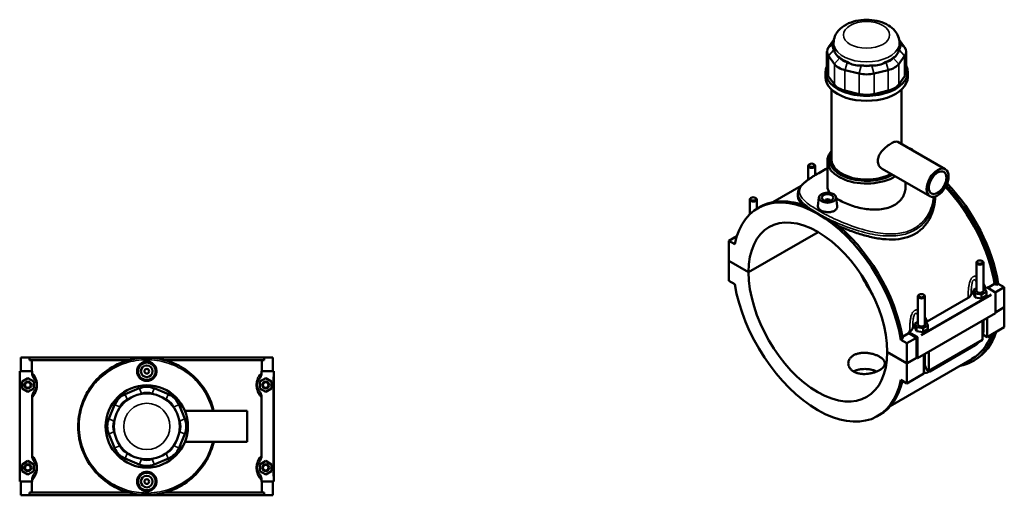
# Model space of a CAD drawing. Header units: inches. Extents: x 0.1 to 47.8, y -0.2 to 47.5.
# Tile 6 of 6: x 14.6 to 47.8, y 31.5 to 47.5. Entities that reach past the tile are written whole.
import ezdxf

# ---------------------------------------------------------------- set-up
doc = ezdxf.new("R2010")
doc.units = ezdxf.units.IN
doc.header["$MEASUREMENT"] = 0
doc.layers.add('Visible (ANSI)', color=7, linetype='Continuous', lineweight=50)
doc.layers.add('Visible Narrow (ANSI)', color=7, linetype='Continuous', lineweight=35)

msp = doc.modelspace()

# ---------------------------------------------------------------- linework, layer by layer
at = {"layer": 'Visible (ANSI)'}
for p, q in [((42.05, 46.869), (41.867, 46.614)), ((44.435, 46.614), (44.252, 46.869)), ((42.04, 46.63), (42.04, 46.759)), ((42.057, 46.519), (42.05, 46.528)), ((44.252, 46.528), (44.245, 46.519)), ((44.262, 46.63), (44.262, 46.759)), ((41.816, 46.468), (41.816, 45.776)), ((41.867, 46.322), (42.064, 46.048)), ((42.247, 46.254), (42.241, 46.263)), ((44.061, 46.263), (44.055, 46.254)), ((44.238, 46.048), (44.435, 46.322)), ((44.485, 46.468), (44.485, 45.776)), ((42.513, 46.106), (42.498, 46.11)), ((42.974, 45.996), (42.958, 46)), ((43.344, 46), (43.328, 45.996)), ((43.804, 46.11), (43.788, 46.106)), ((41.762, 45.605), (41.762, 45.776)), ((42.064, 45.356), (41.867, 45.63)), ((42.422, 45.842), (42.898, 45.729)), ((43.404, 45.729), (43.88, 45.842)), ((44.435, 45.63), (44.238, 45.356)), ((44.54, 45.605), (44.54, 45.776)), ((41.97, 42.829), (41.97, 45.183)), ((42.898, 45.036), (42.422, 45.15)), ((43.88, 45.15), (43.404, 45.036)), ((44.332, 43.348), (44.332, 45.183)), ((44.205, 43.421), (45.809, 42.497)), ((41.181, 42.614), (41.181, 42.145)), ((41.232, 42.672), (41.215, 42.662)), ((41.366, 42.672), (41.383, 42.662)), ((41.417, 42.614), (41.417, 42.3)), ((41.831, 41.914), (41.831, 42.775)), ((43.682, 42.513), (45.287, 41.59)), ((40.94, 41.934), (39.992, 41.387)), ((44.47, 41.914), (44.47, 42.06)), ((40.836, 41.682), (40.836, 41.583)), ((41.541, 41.55), (41.509, 41.25)), ((42.13, 41.55), (42.162, 41.251)), ((39.208, 40.976), (39.208, 41.478)), ((39.259, 41.536), (39.242, 41.526)), ((39.393, 41.536), (39.41, 41.526)), ((39.444, 41.163), (39.444, 41.478)), ((39.487, 41.188), (39.553, 41.226)), ((41.757, 41.435), (41.757, 41.443)), ((41.914, 41.435), (41.914, 41.443)), ((38.502, 40.087), (38.776, 40.245)), ((38.803, 40.325), (38.803, 40.324)), ((38.803, 40.322), (38.803, 40.325)), ((38.804, 40.325), (38.803, 40.325)), ((39.168, 39.029), (41.515, 40.38)), ((41.517, 40.378), (39.168, 39.025)), ((38.705, 39.97), (38.502, 40.087)), ((38.502, 40.087), (38.502, 39.413)), ((38.502, 39.413), (39.168, 39.029)), ((38.502, 39.409), (38.504, 39.411)), ((38.502, 39.409), (38.502, 38.735)), ((39.168, 39.025), (38.502, 39.409)), ((46.857, 38.398), (46.857, 39.346)), ((46.908, 39.403), (46.892, 39.393)), ((47.043, 39.403), (47.059, 39.393)), ((47.094, 38.398), (47.094, 39.346)), ((38.502, 38.735), (38.705, 38.618)), ((47.239, 38.496), (47.474, 38.631)), ((47.531, 38.598), (47.474, 38.631)), ((47.597, 38.636), (47.531, 38.598)), ((47.597, 38.636), (47.8, 38.519)), ((44.936, 38.267), (44.919, 38.257)), ((45.07, 38.267), (45.086, 38.257)), ((46.857, 38.49), (46.756, 38.432)), ((46.756, 38.432), (46.815, 38.305)), ((46.756, 38.303), (46.756, 38.432)), ((46.756, 38.303), (46.815, 38.176)), ((46.815, 38.305), (47.034, 38.271)), ((46.815, 38.176), (46.815, 38.305)), ((47.034, 38.271), (47.195, 38.364)), ((47.034, 38.142), (47.034, 38.271)), ((47.034, 38.142), (47.195, 38.235)), ((47.136, 38.49), (47.094, 38.497)), ((47.195, 38.364), (47.136, 38.49)), ((47.173, 38.498), (47.205, 38.516)), ((47.195, 38.235), (47.195, 38.364)), ((47.205, 38.516), (47.485, 38.354)), ((47.495, 38.344), (47.8, 38.519)), ((47.499, 38.33), (47.499, 37.64)), ((47.8, 38.519), (47.8, 37.845)), ((44.885, 38.209), (44.885, 37.262)), ((45.121, 38.209), (45.121, 37.262)), ((45.2, 37.361), (46.578, 38.155)), ((46.815, 38.176), (47.034, 38.142)), ((47.499, 37.64), (44.869, 36.125)), ((47.499, 37.672), (47.8, 37.845)), ((47.8, 37.842), (47.499, 37.668)), ((47.797, 37.843), (47.8, 37.842)), ((47.8, 37.842), (47.8, 37.167)), ((44.885, 37.354), (44.783, 37.295)), ((44.783, 37.295), (44.842, 37.169)), ((44.783, 37.167), (44.783, 37.295)), ((45.061, 37.135), (45.222, 37.228)), ((45.163, 37.354), (45.121, 37.361)), ((45.222, 37.228), (45.163, 37.354)), ((45.222, 37.099), (45.222, 37.228)), ((47.059, 36.741), (47.059, 37.386)), ((47.094, 37.046), (47.094, 37.406)), ((47.226, 37.482), (47.226, 36.837)), ((44.364, 36.841), (44.58, 36.965)), ((44.574, 37.001), (44.606, 37.019)), ((44.855, 36.839), (44.574, 37.001)), ((44.841, 36.815), (44.58, 36.965)), ((44.783, 37.167), (44.842, 37.04)), ((44.842, 37.04), (44.842, 37.169)), ((44.842, 37.169), (45.061, 37.135)), ((44.842, 37.04), (45.061, 37.006)), ((45.061, 37.006), (45.061, 37.135)), ((45.061, 37.006), (45.222, 37.099)), ((47.226, 36.837), (47.077, 36.923)), ((47.226, 36.837), (47.8, 37.167)), ((44.375, 36.781), (44.309, 36.743)), ((44.512, 36.626), (44.309, 36.743)), ((44.512, 36.626), (44.841, 36.815)), ((44.512, 35.951), (44.512, 36.626)), ((44.841, 36.141), (44.841, 36.815)), ((44.869, 36.125), (44.869, 36.815)), ((45.253, 35.701), (47.059, 36.741)), ((45.284, 35.678), (46.812, 36.558)), ((43.845, 36.335), (44.512, 35.951)), ((43.845, 36.332), (43.848, 36.334)), ((44.512, 35.948), (43.845, 36.332)), ((45.086, 35.605), (45.086, 36.25)), ((45.121, 36.27), (45.121, 35.91)), ((45.253, 36.346), (45.253, 35.701)), ((14.61, 36.148), (14.897, 36.148)), ((14.61, 35.683), (14.61, 36.148)), ((14.897, 36.148), (22.822, 36.148)), ((14.897, 36.055), (14.897, 36.148)), ((18.246, 36.055), (14.897, 36.055)), ((14.978, 36.055), (14.978, 35.683)), ((22.822, 36.055), (19.474, 36.055)), ((22.741, 35.683), (22.741, 36.055)), ((22.822, 36.148), (22.822, 36.055)), ((22.822, 36.148), (23.11, 36.148)), ((23.11, 35.683), (23.11, 36.148)), ((46.71, 36.097), (43.953, 34.509)), ((44.512, 35.951), (44.841, 36.141)), ((44.844, 36.139), (44.512, 35.948)), ((44.512, 35.274), (44.512, 35.948)), ((44.841, 36.141), (44.869, 36.125)), ((46.749, 36.028), (46.815, 36.066)), ((14.987, 35.683), (14.571, 35.683)), ((14.571, 35.683), (14.571, 31.963)), ((14.987, 35.683), (14.987, 35.639)), ((22.733, 35.639), (22.733, 35.683)), ((22.733, 35.683), (23.13, 35.683)), ((23.13, 35.683), (23.149, 35.683)), ((23.149, 31.963), (23.149, 35.683)), ((44.512, 35.274), (45.086, 35.605)), ((45.253, 35.701), (45.166, 35.751)), ((14.649, 35.332), (14.846, 35.446)), ((14.649, 35.105), (14.649, 35.332)), ((14.846, 35.446), (15.043, 35.332)), ((15.043, 35.332), (15.043, 35.105)), ((22.874, 35.446), (22.677, 35.332)), ((22.677, 35.332), (22.677, 35.105)), ((23.071, 35.332), (22.874, 35.446)), ((23.071, 35.105), (23.071, 35.332)), ((44.309, 35.391), (44.512, 35.274)), ((14.846, 34.991), (14.649, 35.105)), ((15.043, 35.105), (14.846, 34.991)), ((18.607, 35.107), (18.131, 34.91)), ((18.667, 34.918), (18.683, 34.924)), ((19.037, 34.924), (19.053, 34.918)), ((19.589, 34.91), (19.113, 35.107)), ((22.677, 35.105), (22.874, 34.991)), ((22.874, 34.991), (23.071, 35.105)), ((14.987, 34.798), (14.987, 32.849)), ((18.207, 34.727), (18.222, 34.733)), ((19.497, 34.733), (19.513, 34.727)), ((22.733, 32.849), (22.733, 34.798)), ((17.773, 34.552), (17.576, 34.076)), ((17.95, 34.461), (17.956, 34.476)), ((19.764, 34.476), (19.77, 34.461)), ((20.144, 34.076), (19.947, 34.552)), ((20.146, 34.347), (22.25, 34.347)), ((22.25, 33.3), (22.25, 34.347)), ((17.759, 34), (17.766, 34.016)), ((19.954, 34.016), (19.961, 34)), ((43.527, 34.173), (43.593, 34.21)), ((17.576, 33.57), (17.773, 33.094)), ((17.766, 33.63), (17.759, 33.646)), ((19.947, 33.094), (20.144, 33.57)), ((19.961, 33.646), (19.954, 33.63)), ((20.146, 33.3), (22.25, 33.3)), ((17.956, 33.17), (17.95, 33.186)), ((18.222, 32.913), (18.207, 32.92)), ((19.513, 32.92), (19.497, 32.913)), ((19.77, 33.186), (19.764, 33.17)), ((14.649, 32.542), (14.846, 32.656)), ((14.846, 32.656), (15.043, 32.542)), ((18.131, 32.736), (18.607, 32.539)), ((18.683, 32.722), (18.667, 32.729)), ((19.053, 32.729), (19.037, 32.722)), ((19.113, 32.539), (19.589, 32.736)), ((22.874, 32.656), (22.677, 32.542)), ((23.071, 32.542), (22.874, 32.656)), ((14.649, 32.315), (14.649, 32.542)), ((14.846, 32.201), (14.649, 32.315)), ((15.043, 32.315), (14.846, 32.201)), ((15.043, 32.542), (15.043, 32.315)), ((22.677, 32.542), (22.677, 32.315)), ((22.677, 32.315), (22.874, 32.201)), ((22.874, 32.201), (23.071, 32.315)), ((23.071, 32.315), (23.071, 32.542)), ((14.571, 31.963), (14.987, 31.963)), ((14.61, 31.498), (14.61, 31.963)), ((14.978, 31.963), (14.978, 31.591)), ((14.987, 32.008), (14.987, 31.963)), ((22.733, 31.963), (22.733, 32.008)), ((23.13, 31.963), (22.733, 31.963)), ((22.741, 31.591), (22.741, 31.963)), ((23.11, 31.498), (23.11, 31.963)), ((23.149, 31.963), (23.13, 31.963)), ((18.246, 31.591), (14.897, 31.591)), ((14.897, 31.498), (14.897, 31.591)), ((22.822, 31.591), (19.474, 31.591)), ((22.822, 31.591), (22.822, 31.498)), ((14.897, 31.498), (14.61, 31.498)), ((14.897, 31.498), (22.822, 31.498)), ((23.11, 31.498), (22.822, 31.498))]:
    msp.add_line(p, q, dxfattribs=at)
for centre, radius in [((18.86, 35.683), 0.295), ((18.86, 35.683), 0.197), ((18.86, 35.683), 0.0787), ((14.846, 35.218), 0.118), ((14.846, 35.218), 0.0945), ((22.874, 35.218), 0.118), ((22.874, 35.218), 0.0945), ((18.86, 33.823), 1.389), ((18.86, 33.823), 1.111), ((14.846, 32.428), 0.118), ((14.846, 32.428), 0.0945), ((18.86, 31.963), 0.295), ((22.874, 32.428), 0.118), ((22.874, 32.428), 0.0945), ((18.86, 31.963), 0.197), ((18.86, 31.963), 0.0787)]:
    msp.add_circle(centre, radius, dxfattribs=at)
for centre, radius, start, end in [((18.384, 34.299), 0.661, 112.5, 157.5), ((18.86, 34.496), 0.661, 67.5, 112.5), ((18.86, 34.496), 0.463, 67.5, 112.5), ((19.336, 34.299), 0.661, 22.5, 67.5), ((18.384, 34.299), 0.463, 112.5, 157.5), ((19.336, 34.299), 0.463, 22.5, 67.5), ((18.187, 33.823), 0.661, 157.5, 202.5), ((18.187, 33.823), 0.463, 157.5, 202.5), ((19.533, 33.823), 0.463, 337.5, 22.5), ((19.533, 33.823), 0.661, 337.5, 22.5), ((18.384, 33.347), 0.661, 202.5, 247.5), ((18.384, 33.347), 0.463, 202.5, 247.5), ((19.336, 33.347), 0.463, 292.5, 337.5), ((19.336, 33.347), 0.661, 292.5, 337.5), ((18.86, 33.15), 0.463, 247.5, 292.5), ((18.86, 33.15), 0.661, 247.5, 292.5)]:
    msp.add_arc(centre, radius, start, end, dxfattribs=at)
for centre, major_axis, ratio, start_param, end_param in [((42.478, 46.468), (-0.661, 0), 0.575862, 5.890486, 6.675884), ((42.478, 46.63), (-0.463, 0), 0.575862, 5.953903, 6.675884), ((43.151, 46.63), (-1.111, 0), 0.575862, 0, 0.17445), ((43.151, 46.63), (1.111, 0), 0.575862, 6.108736, 6.283185), ((43.824, 46.63), (0.463, 0), 0.575862, 5.890486, 6.612468), ((43.824, 46.468), (0.661, 0), 0.575862, 5.890486, 6.675884), ((43.151, 47.517), (-0.963, -1.22), 0.454202, 5.935586, 6.372085), ((43.151, 46.63), (1.111, 0), 0.575862, 3.752541, 4.101441), ((42.675, 46.356), (-0.463, 0), 0.575862, 0.392699, 1.178097), ((43.151, 46.63), (1.111, 0), 0.575862, 5.323337, 5.672237), ((43.627, 46.356), (0.463, 0), 0.575862, 5.105088, 5.890486), ((43.151, 47.517), (-0.963, 1.22), 0.454202, 3.052693, 3.489191), ((43.151, 45.776), (-1.389, 0), 0.575862, 6.002138, 9.705825), ((42.675, 46.194), (0.661, 0), 0.575862, 3.534292, 4.31969), ((43.151, 47.517), (-0.479, -1.485), 0.675468, 6.117426, 6.553925), ((43.151, 46.63), (1.111, 0), 0.575862, 4.537939, 4.886839), ((43.151, 46.243), (-0.463, 0), 0.575862, 1.178097, 1.963495), ((43.151, 47.517), (0.479, -1.485), 0.675468, 6.012446, 6.448945), ((43.627, 46.194), (0.661, 0), 0.575862, 5.105088, 5.890486), ((43.151, 45.605), (-1.389, 0), 0.575862, 0, 3.141593), ((42.478, 45.776), (-0.661, 0), 0.575862, 0, 0.392699), ((43.151, 46.08), (0.661, 0), 0.575862, 4.31969, 5.105088), ((43.824, 45.776), (0.661, 0), 0.575862, 5.890486, 6.283185), ((42.675, 45.501), (-0.661, 0), 0.575862, 0.392699, 1.178097), ((43.627, 45.501), (0.661, 0), 0.575862, 5.105088, 5.890486), ((43.151, 45.388), (-0.661, 0), 0.575862, 1.178097, 1.963495), ((44.466, 43.054), (0.295, 0), 0.575862, 0.337819, 1.232977), ((43.151, 42.775), (-1.32, 0), 0.575862, 5.820231, 8.680714), ((43.151, 42.829), (-1.253, 0), 0.575862, 5.940788, 8.629908), ((41.299, 42.614), (0.118, 0), 0.575862, 2.360047, 7.064731), ((43.151, 42.829), (-1.181, 0), 0.575862, 0, 2.346139), ((44.729, 39.536), (-1.98, 3.439), 0.578093, 4.138795, 5.102149), ((44.729, 39.536), (2.02, -3.508), 0.578093, 0.993028, 1.959816), ((44.795, 39.574), (-2.02, 3.508), 0.578093, 4.13462, 5.114233), ((41.507, 37.68), (-2.02, 3.508), 0.578093, 4.13462, 6.864821), ((39.326, 41.478), (0.118, 0), 0.575862, 2.360047, 7.064731), ((41.573, 37.718), (-2.02, 3.508), 0.578093, 5.652039, 6.283185), ((41.836, 41.443), (-0.0787, 0), 0.575862, 2.972903, 6.451874), ((41.507, 37.68), (-1.65, 2.866), 0.578093, 3.92952, 7.069922), ((41.573, 37.718), (2.02, -3.508), 0.578093, 0.993028, 2.205811), ((46.975, 39.346), (-0.118, 0), 0.575862, 5.50164, 10.206324), ((41.507, 37.68), (1.65, -2.866), 0.578093, 3.92952, 7.069922), ((44.795, 39.574), (1.65, -2.866), 0.578093, 4.58842, 4.836358), ((41.507, 37.68), (2.02, -3.508), 0.578093, 4.13462, 6.864821), ((45.003, 38.209), (-0.118, 0), 0.575862, 5.50164, 10.206324), ((46.975, 38.269), (-0.295, 0), 0.575862, 5.550783, 6.193258), ((46.975, 38.398), (-0.118, 0), 0.575862, 0, 3.141593), ((47.485, 38.338), (-0.0098, 0.0171), 0.578093, 3.928925, 5.499721), ((45.003, 37.133), (-0.295, 0), 0.575862, 5.550783, 6.193258), ((45.003, 37.262), (-0.118, 0), 0.575862, 0, 3.141593), ((41.836, 37.87), (-1.98, 3.439), 0.578093, 4.138795, 4.148949), ((44.729, 39.536), (2.02, -3.508), 0.578093, 6.084831, 6.766019), ((44.729, 39.536), (1.98, -3.439), 0.578093, 0, 0.443171), ((44.795, 39.574), (2.02, -3.508), 0.578093, 0, 0.482834), ((44.855, 36.823), (0.0098, -0.0171), 0.578093, 0.787332, 2.358128), ((41.573, 37.718), (2.02, -3.508), 0.578093, 0, 0.558197)]:
    msp.add_ellipse(centre, major_axis=major_axis, ratio=ratio, start_param=start_param, end_param=end_param, dxfattribs=at)
for centre, major_axis, ratio in [((41.299, 42.634), (0.0945, 0), 0.575862), ((45.548, 42.043), (0.261, 0.454), 0.578093), ((45.548, 42.043), (0.209, 0.363), 0.578093), ((39.326, 41.498), (0.0945, 0), 0.575862), ((41.836, 41.539), (0.295, 0), 0.575862), ((41.836, 41.539), (0.197, 0), 0.575862), ((46.975, 39.365), (0.0945, 0), 0.575862), ((45.003, 38.229), (0.0945, 0), 0.575862)]:
    msp.add_ellipse(centre, major_axis=major_axis, ratio=ratio, dxfattribs=at)
for points, knots in [([(44.262, 46.759), (44.262, 46.833), (44.248, 46.907), (44.194, 47.048), (44.152, 47.113), (44.044, 47.242), (43.972, 47.3), (43.8, 47.406), (43.696, 47.449), (43.473, 47.512), (43.354, 47.531), (43.116, 47.543), (42.996, 47.536), (42.764, 47.498), (42.651, 47.466), (42.441, 47.374), (42.343, 47.313), (42.186, 47.166), (42.123, 47.082), (42.055, 46.913), (42.04, 46.836), (42.04, 46.759)], [0.785398, 0.785398, 0.785398, 0.785398, 1.002537, 1.002537, 1.240292, 1.240292, 1.537399, 1.537399, 1.898444, 1.898444, 2.270372, 2.270372, 2.636852, 2.636852, 3.005672, 3.005672, 3.377681, 3.377681, 3.700427, 3.700427, 3.926991, 3.926991, 3.926991, 3.926991]), ([(43.682, 42.513), (43.682, 42.514), (43.682, 42.514), (43.638, 42.539), (43.598, 42.577), (43.557, 42.647), (43.546, 42.672), (43.532, 42.725), (43.529, 42.752), (43.529, 42.807), (43.532, 42.836), (43.546, 42.894), (43.557, 42.924), (43.598, 43.012), (43.638, 43.069), (43.725, 43.169), (43.777, 43.219), (43.858, 43.285), (43.885, 43.305), (43.937, 43.341), (43.962, 43.358), (44.009, 43.385), (44.033, 43.397), (44.077, 43.416), (44.097, 43.423), (44.153, 43.436), (44.183, 43.433), (44.205, 43.421)], [3.049369, 3.049369, 3.049369, 3.049369, 3.052009, 3.052009, 3.561217, 3.561217, 3.815822, 3.815822, 4.070426, 4.070426, 4.32503, 4.32503, 4.579634, 4.579634, 5.088842, 5.088842, 5.59724, 5.59724, 5.851439, 5.851439, 6.105638, 6.105638, 6.359838, 6.359838, 6.614037, 6.614037, 7.119795, 7.119795, 7.119795, 7.119795]), ([(40.836, 41.682), (40.836, 41.725), (40.845, 41.767), (40.871, 41.83), (40.882, 41.852), (40.911, 41.897), (40.929, 41.92), (40.969, 41.967), (40.992, 41.991), (41.042, 42.037), (41.069, 42.06), (41.126, 42.105), (41.155, 42.127), (41.216, 42.17), (41.247, 42.191), (41.311, 42.234), (41.344, 42.255), (41.445, 42.317), (41.517, 42.359), (41.668, 42.444), (41.748, 42.487), (41.831, 42.53), (41.831, 42.53), (41.831, 42.53)], [31.832811, 31.832811, 31.832811, 31.832811, 32.634102, 32.634102, 33.0807, 33.0807, 33.569408, 33.569408, 34.072221, 34.072221, 34.554632, 34.554632, 35.006131, 35.006131, 35.430465, 35.430465, 35.834564, 35.834564, 36.616037, 36.616037, 37.380349, 37.380349, 37.381876, 37.381876, 37.381876, 37.381876]), ([(41.917, 41.702), (41.891, 41.736), (41.87, 41.769), (41.839, 41.84), (41.831, 41.878), (41.831, 41.914)], [6.45126, 6.45126, 6.45126, 6.45126, 6.996789, 6.996789, 7.632771, 7.632771, 7.632771, 7.632771]), ([(44.47, 41.914), (44.47, 41.856), (44.463, 41.795), (44.429, 41.675), (44.404, 41.616), (44.337, 41.506), (44.295, 41.454), (44.198, 41.362), (44.143, 41.321), (44.084, 41.287)], [17.810458, 17.810458, 17.810458, 17.810458, 18.446687, 18.446687, 19.082916, 19.082916, 19.719145, 19.719145, 20.355375, 20.355375, 20.355375, 20.355375]), ([(41.001, 41.29), (40.946, 41.343), (40.905, 41.393), (40.849, 41.491), (40.836, 41.538), (40.836, 41.583)], [11.440022, 11.440022, 11.440022, 11.440022, 12.5319, 12.5319, 13.668826, 13.668826, 13.668826, 13.668826]), ([(45.466, 41.579), (45.466, 41.46), (45.452, 41.337), (45.395, 41.092), (45.352, 40.971), (45.236, 40.745), (45.163, 40.64), (44.992, 40.458), (44.894, 40.381), (44.788, 40.32)], [31.924024, 31.924024, 31.924024, 31.924024, 33.054427, 33.054427, 34.197782, 34.197782, 35.341138, 35.341138, 36.484493, 36.484493, 36.484493, 36.484493]), ([(41.138, 41.239), (41.166, 41.218), (41.195, 41.197), (41.311, 41.116), (41.409, 41.055), (41.619, 40.933), (41.738, 40.87), (41.912, 40.784), (41.959, 40.762), (42.007, 40.739)], [7.567484, 7.567484, 7.567484, 7.567484, 7.973058, 7.973058, 9.108732, 9.108732, 10.244406, 10.244406, 10.64998, 10.64998, 10.64998, 10.64998]), ([(42.068, 41.1), (42.038, 41.083), (42.002, 41.069), (41.921, 41.052), (41.877, 41.049), (41.795, 41.052), (41.751, 41.058), (41.67, 41.079), (41.634, 41.094), (41.575, 41.128), (41.55, 41.148), (41.517, 41.193), (41.508, 41.216), (41.508, 41.242), (41.508, 41.246), (41.509, 41.25)], [0, 0, 0, 0, 0.313543, 0.313543, 0.627086, 0.627086, 0.940378, 0.940378, 1.25367, 1.25367, 1.566962, 1.566962, 1.880254, 1.880254, 1.930507, 1.930507, 1.930507, 1.930507]), ([(42.162, 41.251), (42.163, 41.247), (42.163, 41.243), (42.163, 41.214), (42.155, 41.187), (42.122, 41.138), (42.097, 41.117), (42.068, 41.1)], [4.3362362, 4.3362362, 4.3362362, 4.3362362, 4.3875943, 4.3875943, 4.7011371, 4.7011371, 5.0146799, 5.0146799, 5.0146799, 5.0146799]), ([(44.084, 41.287), (44.025, 41.253), (43.958, 41.223), (43.814, 41.177), (43.735, 41.159), (43.573, 41.138), (43.488, 41.133), (43.319, 41.136), (43.233, 41.143), (43.069, 41.165), (42.983, 41.181), (42.813, 41.221), (42.729, 41.246), (42.566, 41.301), (42.488, 41.332), (42.343, 41.396), (42.277, 41.43), (42.189, 41.481), (42.161, 41.498), (42.134, 41.516)], [0, 0, 0, 0, 0.636229, 0.636229, 1.272458, 1.272458, 1.908688, 1.908688, 2.544917, 2.544917, 3.180899, 3.180899, 3.81688, 3.81688, 4.452862, 4.452862, 5.088844, 5.088844, 5.400941, 5.400941, 5.400941, 5.400941]), ([(44.788, 40.32), (44.682, 40.259), (44.563, 40.211), (44.306, 40.147), (44.169, 40.131), (43.884, 40.126), (43.737, 40.137), (43.442, 40.18), (43.294, 40.212), (43.009, 40.287), (42.861, 40.332), (42.566, 40.436), (42.418, 40.493), (42.25, 40.565), (42.224, 40.575), (42.199, 40.586)], [0, 0, 0, 0, 1.143355, 1.143355, 2.28671, 2.28671, 3.430066, 3.430066, 4.573421, 4.573421, 5.710346, 5.710346, 6.847272, 6.847272, 7.050198, 7.050198, 7.050198, 7.050198]), ([(46.578, 38.155), (46.609, 38.173), (46.633, 38.193), (46.667, 38.237), (46.678, 38.261), (46.681, 38.284)], [-0.6413414, -0.6413414, -0.6413414, -0.6413414, -0.3137871, -0.3137871, 0, 0, 0, 0]), ([(44.606, 37.019), (44.636, 37.036), (44.66, 37.057), (44.695, 37.101), (44.705, 37.124), (44.709, 37.148)], [-0.6413414, -0.6413414, -0.6413414, -0.6413414, -0.3137871, -0.3137871, 0, 0, 0, 0]), ([(47.059, 36.866), (47.067, 36.888), (47.074, 36.91), (47.089, 36.97), (47.094, 37.008), (47.094, 37.046)], [4.2128519, 4.2128519, 4.2128519, 4.2128519, 4.3982297, 4.3982297, 4.712389, 4.712389, 4.712389, 4.712389]), ([(46.812, 36.558), (46.844, 36.577), (46.875, 36.6), (46.92, 36.643), (46.936, 36.66), (46.951, 36.678)], [3.1415927, 3.1415927, 3.1415927, 3.1415927, 3.4557519, 3.4557519, 3.6440853, 3.6440853, 3.6440853, 3.6440853]), ([(43.587, 35.72), (43.56, 35.704), (43.529, 35.688), (43.461, 35.66), (43.425, 35.647), (43.349, 35.624), (43.309, 35.615), (43.23, 35.6), (43.19, 35.595), (43.112, 35.589), (43.072, 35.588), (42.993, 35.591), (42.953, 35.595), (42.877, 35.609), (42.84, 35.618), (42.773, 35.642), (42.742, 35.656), (42.687, 35.688), (42.661, 35.706), (42.616, 35.748), (42.596, 35.77), (42.565, 35.819), (42.553, 35.844), (42.537, 35.896), (42.534, 35.922), (42.534, 35.972), (42.537, 35.999), (42.553, 36.05), (42.565, 36.076), (42.596, 36.124), (42.616, 36.147), (42.661, 36.188), (42.687, 36.207), (42.742, 36.238), (42.773, 36.252), (42.84, 36.276), (42.877, 36.286), (42.953, 36.299), (42.993, 36.303), (43.072, 36.307), (43.112, 36.306), (43.19, 36.3), (43.23, 36.294), (43.309, 36.28), (43.349, 36.27), (43.425, 36.248), (43.461, 36.235), (43.529, 36.206), (43.56, 36.191), (43.615, 36.159), (43.641, 36.142), (43.686, 36.105), (43.706, 36.086), (43.737, 36.047), (43.749, 36.026), (43.765, 35.986), (43.768, 35.966), (43.768, 35.928), (43.765, 35.908), (43.749, 35.868), (43.737, 35.848), (43.706, 35.808), (43.686, 35.789), (43.641, 35.753), (43.615, 35.735), (43.587, 35.72)], [0, 0, 0, 0, 0.296077, 0.296077, 0.592153, 0.592153, 0.88823, 0.88823, 1.184306, 1.184306, 1.48037, 1.48037, 1.776434, 1.776434, 2.072498, 2.072498, 2.368563, 2.368563, 2.664627, 2.664627, 2.960691, 2.960691, 3.256755, 3.256755, 3.552819, 3.552819, 3.848895, 3.848895, 4.144972, 4.144972, 4.441049, 4.441049, 4.737125, 4.737125, 5.033202, 5.033202, 5.329278, 5.329278, 5.625355, 5.625355, 5.921431, 5.921431, 6.217495, 6.217495, 6.51356, 6.51356, 6.809624, 6.809624, 7.105688, 7.105688, 7.401752, 7.401752, 7.697816, 7.697816, 7.99388, 7.99388, 8.289944, 8.289944, 8.58602, 8.58602, 8.882097, 8.882097, 9.178174, 9.178174, 9.47425, 9.47425, 9.47425, 9.47425]), ([(21.115, 34.347), (21.092, 34.445), (21.063, 34.542), (20.922, 34.917), (20.764, 35.172), (20.405, 35.563), (20.218, 35.713), (19.816, 35.943), (19.604, 36.027), (19.152, 36.132), (18.912, 36.15), (18.429, 36.111), (18.187, 36.052), (17.713, 35.853), (17.486, 35.705), (17.121, 35.368), (16.975, 35.187), (16.768, 34.831), (16.695, 34.664), (16.579, 34.276), (16.545, 34.051), (16.545, 33.685), (16.557, 33.546), (16.605, 33.284), (16.638, 33.162), (16.781, 32.761), (16.936, 32.503), (17.288, 32.107), (17.473, 31.954), (17.883, 31.711), (18.109, 31.62), (18.563, 31.517), (18.789, 31.499), (19.27, 31.53), (19.525, 31.591), (20.017, 31.799), (20.249, 31.952), (20.621, 32.302), (20.768, 32.491), (20.981, 32.876), (21.056, 33.064), (21.109, 33.275), (21.112, 33.287), (21.115, 33.3)], [-53.286495, -53.286495, -53.286495, -53.286495, -52.537502, -52.537502, -50.281164, -50.281164, -48.464911, -48.464911, -46.776476, -46.776476, -45.034963, -45.034963, -43.218478, -43.218478, -41.184488, -41.184488, -39.415239, -39.415239, -38.050925, -38.050925, -36.392984, -36.392984, -35.368913, -35.368913, -34.429387, -34.429387, -32.174202, -32.174202, -30.361692, -30.361692, -28.560181, -28.560181, -26.92028, -26.92028, -25.014372, -25.014372, -22.924773, -22.924773, -21.101938, -21.101938, -19.586846, -19.586846, -19.491619, -19.491619, -19.491619, -19.491619]), ([(18.532, 35.683), (18.532, 35.724), (18.54, 35.768), (18.574, 35.849), (18.599, 35.886), (18.657, 35.944), (18.694, 35.969), (18.775, 36.002), (18.819, 36.01), (18.901, 36.01), (18.945, 36.002), (19.026, 35.969), (19.062, 35.944), (19.121, 35.886), (19.146, 35.849), (19.18, 35.768), (19.188, 35.724), (19.188, 35.642), (19.18, 35.598), (19.146, 35.518), (19.121, 35.481), (19.062, 35.423), (19.026, 35.398), (18.945, 35.365), (18.901, 35.356), (18.819, 35.356), (18.775, 35.365), (18.694, 35.398), (18.657, 35.423), (18.599, 35.481), (18.574, 35.518), (18.54, 35.598), (18.532, 35.642), (18.532, 35.683)], [0, 0, 0, 0, 0.313543, 0.313543, 0.627086, 0.627086, 0.940378, 0.940378, 1.25367, 1.25367, 1.566962, 1.566962, 1.880254, 1.880254, 2.193797, 2.193797, 2.50734, 2.50734, 2.820883, 2.820883, 3.134426, 3.134426, 3.447718, 3.447718, 3.76101, 3.76101, 4.074302, 4.074302, 4.387594, 4.387594, 4.701137, 4.701137, 5.01468, 5.01468, 5.01468, 5.01468]), ([(45.121, 35.91), (45.121, 35.906), (45.121, 35.902), (45.121, 35.895), (45.122, 35.892), (45.123, 35.886), (45.123, 35.883), (45.124, 35.879), (45.125, 35.877), (45.126, 35.873), (45.126, 35.871), (45.127, 35.87)], [1.5707963, 1.5707963, 1.5707963, 1.5707963, 1.6466565, 1.6466565, 1.7225167, 1.7225167, 1.7983769, 1.7983769, 1.874237, 1.874237, 1.9500972, 1.9500972, 1.9500972, 1.9500972]), ([(14.987, 35.639), (14.987, 35.596), (14.995, 35.553), (15.025, 35.475), (15.046, 35.439), (15.073, 35.407)], [-0.6413414, -0.6413414, -0.6413414, -0.6413414, -0.3137871, -0.3137871, 0, 0, 0, 0]), ([(22.647, 35.407), (22.673, 35.439), (22.695, 35.475), (22.725, 35.554), (22.733, 35.596), (22.733, 35.639)], [-0.640442, -0.640442, -0.640442, -0.640442, -0.3255483, -0.3255483, 0, 0, 0, 0]), ([(43.501, 35.677), (43.499, 35.678), (43.497, 35.678), (43.461, 35.693), (43.425, 35.706), (43.349, 35.728), (43.309, 35.737), (43.23, 35.751), (43.19, 35.755), (43.112, 35.76), (43.072, 35.761), (42.992, 35.757), (42.953, 35.752), (42.877, 35.738), (42.84, 35.728), (42.773, 35.704), (42.742, 35.689), (42.714, 35.673), (42.713, 35.673), (42.713, 35.673)], [2.644872, 2.644872, 2.644872, 2.644872, 2.662549, 2.662549, 2.958385, 2.958385, 3.254221, 3.254221, 3.550057, 3.550057, 3.845899, 3.845899, 4.141741, 4.141741, 4.437583, 4.437583, 4.733425, 4.733425, 4.738081, 4.738081, 4.738081, 4.738081]), ([(45.086, 35.635), (45.096, 35.634), (45.105, 35.633), (45.147, 35.631), (45.178, 35.636), (45.234, 35.653), (45.26, 35.664), (45.284, 35.678)], [2.5722382, 2.5722382, 2.5722382, 2.5722382, 2.6487831, 2.6487831, 2.9067329, 2.9067329, 3.1415927, 3.1415927, 3.1415927, 3.1415927]), ([(45.127, 35.87), (45.137, 35.847), (45.146, 35.824), (45.157, 35.787), (45.162, 35.77), (45.165, 35.753), (45.165, 35.752), (45.166, 35.751)], [0.2316908, 0.2316908, 0.2316908, 0.2316908, 0.4109622, 0.4109622, 0.5379735, 0.5379735, 0.5459992, 0.5459992, 0.5459992, 0.5459992]), ([(15.073, 35.407), (15.077, 35.403), (15.081, 35.398), (15.091, 35.384), (15.097, 35.375), (15.108, 35.356), (15.112, 35.346), (15.12, 35.329), (15.123, 35.321), (15.129, 35.304), (15.132, 35.294), (15.136, 35.276), (15.137, 35.268), (15.14, 35.252), (15.14, 35.243), (15.141, 35.229), (15.141, 35.224), (15.141, 35.218), (15.141, 35.213), (15.141, 35.208), (15.14, 35.193), (15.14, 35.185), (15.137, 35.168), (15.136, 35.161), (15.132, 35.143), (15.129, 35.133), (15.123, 35.115), (15.12, 35.108), (15.112, 35.09), (15.108, 35.081), (15.097, 35.062), (15.091, 35.053), (15.081, 35.039), (15.077, 35.034), (15.073, 35.029)], [0.976344, 0.976344, 0.976344, 0.976344, 1.251919, 1.251919, 1.623189, 1.623189, 1.90878, 1.90878, 2.099394, 2.099394, 2.304165, 2.304165, 2.44508, 2.44508, 2.58862, 2.58862, 2.675177, 2.675177, 2.675177, 2.761735, 2.761735, 2.905274, 2.905274, 3.04619, 3.04619, 3.250961, 3.250961, 3.441574, 3.441574, 3.727166, 3.727166, 4.098436, 4.098436, 4.37401, 4.37401, 4.37401, 4.37401]), ([(22.647, 35.029), (22.643, 35.034), (22.639, 35.039), (22.629, 35.053), (22.623, 35.062), (22.612, 35.081), (22.607, 35.09), (22.6, 35.108), (22.597, 35.115), (22.591, 35.133), (22.588, 35.143), (22.584, 35.161), (22.582, 35.168), (22.58, 35.185), (22.579, 35.193), (22.579, 35.208), (22.578, 35.213), (22.578, 35.218), (22.578, 35.224), (22.579, 35.229), (22.579, 35.243), (22.58, 35.252), (22.582, 35.268), (22.584, 35.276), (22.588, 35.294), (22.591, 35.304), (22.597, 35.321), (22.6, 35.329), (22.607, 35.346), (22.612, 35.356), (22.623, 35.375), (22.629, 35.384), (22.639, 35.398), (22.643, 35.403), (22.647, 35.407)], [0.976344, 0.976344, 0.976344, 0.976344, 1.251919, 1.251919, 1.623189, 1.623189, 1.908781, 1.908781, 2.099394, 2.099394, 2.304165, 2.304165, 2.44508, 2.44508, 2.58862, 2.58862, 2.675177, 2.675177, 2.675177, 2.761735, 2.761735, 2.905274, 2.905274, 3.04619, 3.04619, 3.250961, 3.250961, 3.441574, 3.441574, 3.727166, 3.727166, 4.098435, 4.098435, 4.37401, 4.37401, 4.37401, 4.37401]), ([(15.073, 35.029), (15.046, 34.997), (15.025, 34.961), (14.995, 34.883), (14.987, 34.84), (14.987, 34.798)], [-0.640442, -0.640442, -0.640442, -0.640442, -0.3255483, -0.3255483, 0, 0, 0, 0]), ([(22.733, 34.798), (22.733, 34.841), (22.725, 34.883), (22.694, 34.962), (22.673, 34.997), (22.647, 35.029)], [-0.6413414, -0.6413414, -0.6413414, -0.6413414, -0.3137871, -0.3137871, 0, 0, 0, 0]), ([(14.987, 32.849), (14.987, 32.806), (14.995, 32.763), (15.025, 32.685), (15.046, 32.649), (15.073, 32.617)], [-0.6413414, -0.6413414, -0.6413414, -0.6413414, -0.3137871, -0.3137871, 0, 0, 0, 0]), ([(15.073, 32.617), (15.077, 32.613), (15.081, 32.608), (15.091, 32.594), (15.097, 32.585), (15.108, 32.566), (15.112, 32.556), (15.12, 32.539), (15.123, 32.531), (15.129, 32.514), (15.132, 32.504), (15.136, 32.486), (15.137, 32.478), (15.14, 32.462), (15.14, 32.453), (15.141, 32.439), (15.141, 32.434), (15.141, 32.428), (15.141, 32.423), (15.141, 32.418), (15.14, 32.403), (15.14, 32.395), (15.137, 32.378), (15.136, 32.371), (15.132, 32.353), (15.129, 32.343), (15.123, 32.325), (15.12, 32.318), (15.112, 32.3), (15.108, 32.291), (15.097, 32.272), (15.091, 32.263), (15.081, 32.249), (15.077, 32.244), (15.073, 32.239)], [0.976344, 0.976344, 0.976344, 0.976344, 1.251919, 1.251919, 1.623189, 1.623189, 1.908781, 1.908781, 2.099394, 2.099394, 2.304165, 2.304165, 2.44508, 2.44508, 2.58862, 2.58862, 2.675177, 2.675177, 2.675177, 2.761735, 2.761735, 2.905274, 2.905274, 3.04619, 3.04619, 3.250961, 3.250961, 3.441574, 3.441574, 3.727166, 3.727166, 4.098435, 4.098435, 4.37401, 4.37401, 4.37401, 4.37401]), ([(22.647, 32.239), (22.643, 32.244), (22.639, 32.249), (22.629, 32.263), (22.623, 32.272), (22.612, 32.291), (22.607, 32.3), (22.6, 32.318), (22.597, 32.325), (22.591, 32.343), (22.588, 32.353), (22.584, 32.371), (22.582, 32.378), (22.58, 32.395), (22.579, 32.403), (22.579, 32.418), (22.578, 32.423), (22.578, 32.428), (22.578, 32.434), (22.579, 32.439), (22.579, 32.453), (22.58, 32.462), (22.582, 32.478), (22.584, 32.486), (22.588, 32.504), (22.591, 32.514), (22.597, 32.531), (22.6, 32.539), (22.607, 32.556), (22.612, 32.566), (22.623, 32.585), (22.629, 32.594), (22.639, 32.608), (22.643, 32.613), (22.647, 32.617)], [0.975965, 0.975965, 0.975965, 0.975965, 1.251543, 1.251543, 1.622812, 1.622812, 1.908403, 1.908403, 2.099015, 2.099015, 2.303786, 2.303786, 2.444701, 2.444701, 2.58824, 2.58824, 2.674798, 2.674798, 2.674798, 2.761356, 2.761356, 2.904895, 2.904895, 3.04581, 3.04581, 3.250581, 3.250581, 3.441193, 3.441193, 3.726784, 3.726784, 4.098053, 4.098053, 4.373631, 4.373631, 4.373631, 4.373631]), ([(22.647, 32.617), (22.673, 32.649), (22.695, 32.685), (22.725, 32.764), (22.733, 32.806), (22.733, 32.849)], [-0.640442, -0.640442, -0.640442, -0.640442, -0.3255483, -0.3255483, 0, 0, 0, 0]), ([(15.073, 32.239), (15.046, 32.207), (15.025, 32.171), (14.995, 32.093), (14.987, 32.05), (14.987, 32.008)], [-0.640442, -0.640442, -0.640442, -0.640442, -0.3255483, -0.3255483, 0, 0, 0, 0]), ([(19.188, 31.963), (19.188, 31.922), (19.18, 31.878), (19.146, 31.798), (19.121, 31.761), (19.062, 31.703), (19.026, 31.678), (18.945, 31.645), (18.901, 31.636), (18.819, 31.636), (18.775, 31.645), (18.694, 31.678), (18.657, 31.703), (18.599, 31.761), (18.574, 31.798), (18.54, 31.878), (18.532, 31.922), (18.532, 32.004), (18.54, 32.048), (18.574, 32.129), (18.599, 32.166), (18.657, 32.224), (18.694, 32.249), (18.775, 32.282), (18.819, 32.29), (18.901, 32.29), (18.945, 32.282), (19.026, 32.249), (19.062, 32.224), (19.121, 32.166), (19.146, 32.129), (19.18, 32.048), (19.188, 32.004), (19.188, 31.963)], [0, 0, 0, 0, 0.313543, 0.313543, 0.627086, 0.627086, 0.940378, 0.940378, 1.25367, 1.25367, 1.566962, 1.566962, 1.880254, 1.880254, 2.193797, 2.193797, 2.50734, 2.50734, 2.820883, 2.820883, 3.134426, 3.134426, 3.447718, 3.447718, 3.76101, 3.76101, 4.074302, 4.074302, 4.387594, 4.387594, 4.701137, 4.701137, 5.01468, 5.01468, 5.01468, 5.01468]), ([(22.733, 32.008), (22.733, 32.051), (22.725, 32.093), (22.694, 32.172), (22.673, 32.207), (22.647, 32.239)], [-0.6413414, -0.6413414, -0.6413414, -0.6413414, -0.3137871, -0.3137871, 0, 0, 0, 0])]:
    msp.add_open_spline(points, degree=3, knots=knots, dxfattribs=at)
for points in [[(47.14, 38.481), (47.152, 38.486), (47.163, 38.492), (47.173, 38.498)], [(45.168, 37.345), (45.179, 37.35), (45.19, 37.356), (45.2, 37.361)]]:
    msp.add_open_spline(points, degree=3, dxfattribs=at)
at = {"layer": 'Visible Narrow (ANSI)'}
for p, q in [((42.031, 46.72), (41.875, 46.619)), ((44.271, 46.72), (44.426, 46.619)), ((41.867, 45.664), (41.867, 46.288)), ((42.041, 46.518), (41.876, 46.333)), ((42.238, 46.244), (42.073, 46.059)), ((44.064, 46.244), (44.229, 46.059)), ((44.261, 46.518), (44.426, 46.333)), ((44.435, 46.288), (44.435, 45.664)), ((42.064, 46.014), (42.064, 45.39)), ((42.494, 46.097), (42.426, 45.855)), ((42.97, 45.983), (42.902, 45.742)), ((43.332, 45.983), (43.4, 45.742)), ((43.808, 46.097), (43.876, 45.855)), ((44.238, 45.39), (44.238, 46.014)), ((42.422, 45.184), (42.422, 45.807)), ((42.898, 45.694), (42.898, 45.071)), ((43.404, 45.071), (43.404, 45.694)), ((43.88, 45.807), (43.88, 45.184)), ((47.354, 38.278), (44.986, 36.915)), ((45, 36.891), (47.368, 38.254)), ((23.13, 35.497), (23.13, 32.149)), ((18.135, 34.901), (18.203, 34.736)), ((18.679, 34.933), (18.611, 35.098)), ((19.041, 34.933), (19.109, 35.098)), ((19.517, 34.736), (19.585, 34.901)), ((17.947, 34.48), (17.782, 34.549)), ((19.773, 34.48), (19.938, 34.549)), ((17.75, 34.004), (17.585, 34.073)), ((19.97, 34.004), (20.135, 34.073)), ((17.75, 33.642), (17.585, 33.574)), ((19.97, 33.642), (20.135, 33.574)), ((17.947, 33.166), (17.782, 33.098)), ((18.203, 32.91), (18.135, 32.745)), ((19.517, 32.91), (19.585, 32.745)), ((19.773, 33.166), (19.938, 33.098)), ((18.679, 32.713), (18.611, 32.548)), ((19.041, 32.713), (19.109, 32.548))]:
    msp.add_line(p, q, dxfattribs=at)
msp.add_circle((18.86, 33.823), 0.78, dxfattribs=at)
msp.add_ellipse((43.151, 47.029), major_axis=(0.78, 0), ratio=0.575862, dxfattribs=at)
for centre, major_axis, ratio, start_param, end_param in [((43.151, 46.759), (-1.111, 0), 0.575862, 0.15708, 2.984513), ((44.741, 40.476), (-0.033, 0.0573), 0.578093, 3.978122, 4.863668), ((46.975, 37.046), (0.118, 0), 0.575862, 5.537057, 6.243915), ((46.753, 36.66), (0.059, -0.102), 0.578093, 0.039559, 0.751625), ((45.003, 35.91), (0.118, 0), 0.575862, 5.537057, 6.243915), ((45.225, 35.78), (0.059, -0.102), 0.578093, 0.039559, 0.751625)]:
    msp.add_ellipse(centre, major_axis=major_axis, ratio=ratio, start_param=start_param, end_param=end_param, dxfattribs=at)
for points, knots in [([(44.767, 40.506), (44.637, 40.431), (44.49, 40.379), (44.163, 40.315), (43.981, 40.308), (43.568, 40.337), (43.335, 40.381), (42.835, 40.515), (42.568, 40.611), (42.082, 40.814), (41.862, 40.919), (41.504, 41.115), (41.359, 41.204), (41.113, 41.382), (41.018, 41.47), (40.899, 41.633), (40.875, 41.71), (40.901, 41.879), (40.97, 41.972), (41.145, 42.117), (41.207, 42.162), (41.353, 42.259), (41.44, 42.313), (41.627, 42.421), (41.726, 42.475), (41.831, 42.529)], [18.194528, 18.194528, 18.194528, 18.194528, 19.586846, 19.586846, 21.101938, 21.101938, 22.924773, 22.924773, 25.014372, 25.014372, 26.92028, 26.92028, 28.560181, 28.560181, 30.361692, 30.361692, 32.174202, 32.174202, 34.429387, 34.429387, 35.368913, 35.368913, 36.392984, 36.392984, 37.366989, 37.366989, 37.366989, 37.366989]), ([(40.836, 41.682), (40.836, 41.617), (40.86, 41.552), (40.967, 41.397), (41.062, 41.307), (41.31, 41.125), (41.457, 41.034), (41.82, 40.837), (42.043, 40.731), (42.537, 40.529), (42.81, 40.435), (43.321, 40.305), (43.559, 40.263), (43.981, 40.24), (44.167, 40.249), (44.503, 40.317), (44.654, 40.372), (44.788, 40.449)], [-31.832811, -31.832811, -31.832811, -31.832811, -30.361692, -30.361692, -28.560181, -28.560181, -26.92028, -26.92028, -25.014372, -25.014372, -22.924773, -22.924773, -21.101938, -21.101938, -19.586846, -19.586846, -18.194528, -18.194528, -18.194528, -18.194528]), ([(45.412, 41.567), (45.393, 41.355), (45.329, 41.146), (45.149, 40.837), (45.055, 40.724), (44.889, 40.584), (44.83, 40.542), (44.767, 40.506)], [50.516881, 50.516881, 50.516881, 50.516881, 52.537502, 52.537502, 53.911787, 53.911787, 54.583584, 54.583584, 54.583584, 54.583584]), ([(44.788, 40.449), (44.853, 40.486), (44.913, 40.529), (45.085, 40.672), (45.182, 40.787), (45.378, 41.115), (45.447, 41.346), (45.462, 41.578)], [-54.583584, -54.583584, -54.583584, -54.583584, -53.911787, -53.911787, -52.537502, -52.537502, -50.3553, -50.3553, -50.3553, -50.3553]), ([(46.857, 38.887), (46.844, 38.89), (46.831, 38.891), (46.804, 38.891), (46.789, 38.888), (46.767, 38.881), (46.759, 38.877), (46.751, 38.872), (46.743, 38.868), (46.735, 38.862), (46.715, 38.846), (46.703, 38.833), (46.683, 38.805), (46.673, 38.79), (46.653, 38.75), (46.643, 38.725), (46.626, 38.674), (46.62, 38.648), (46.606, 38.583), (46.6, 38.544), (46.589, 38.452), (46.585, 38.401), (46.58, 38.291), (46.579, 38.234), (46.578, 38.17), (46.578, 38.162), (46.578, 38.155)], [-3.038079, -3.038079, -3.038079, -3.038079, -2.905274, -2.905274, -2.761735, -2.761735, -2.675177, -2.675177, -2.675177, -2.58862, -2.58862, -2.44508, -2.44508, -2.304165, -2.304165, -2.099394, -2.099394, -1.908781, -1.908781, -1.623189, -1.623189, -1.251919, -1.251919, -0.83598, -0.83598, -0.781638, -0.781638, -0.781638, -0.781638]), ([(46.681, 38.284), (46.682, 38.315), (46.683, 38.346), (46.685, 38.419), (46.688, 38.46), (46.693, 38.532), (46.697, 38.562), (46.704, 38.611), (46.707, 38.63), (46.715, 38.668), (46.72, 38.686), (46.73, 38.714), (46.734, 38.724), (46.744, 38.742), (46.75, 38.75), (46.759, 38.759), (46.763, 38.762), (46.767, 38.765), (46.77, 38.767), (46.774, 38.768), (46.785, 38.77), (46.792, 38.77), (46.805, 38.765), (46.811, 38.761), (46.827, 38.748), (46.836, 38.737), (46.849, 38.719), (46.853, 38.712), (46.857, 38.705)], [0.976344, 0.976344, 0.976344, 0.976344, 1.251919, 1.251919, 1.623189, 1.623189, 1.908781, 1.908781, 2.099394, 2.099394, 2.304165, 2.304165, 2.44508, 2.44508, 2.58862, 2.58862, 2.675177, 2.675177, 2.675177, 2.761735, 2.761735, 2.905274, 2.905274, 3.04619, 3.04619, 3.250961, 3.250961, 3.357597, 3.357597, 3.357597, 3.357597]), ([(47.173, 38.498), (47.171, 38.504), (47.168, 38.51), (47.147, 38.561), (47.126, 38.606), (47.1, 38.654), (47.097, 38.659), (47.094, 38.665)], [-4.5687165, -4.5687165, -4.5687165, -4.5687165, -4.5143746, -4.5143746, -4.0984353, -4.0984353, -4.0457288, -4.0457288, -4.0457288, -4.0457288]), ([(44.885, 37.751), (44.872, 37.754), (44.858, 37.755), (44.831, 37.755), (44.816, 37.752), (44.794, 37.745), (44.786, 37.741), (44.778, 37.736), (44.77, 37.732), (44.762, 37.726), (44.742, 37.71), (44.731, 37.697), (44.71, 37.669), (44.701, 37.654), (44.68, 37.614), (44.67, 37.589), (44.654, 37.538), (44.647, 37.512), (44.633, 37.447), (44.627, 37.408), (44.616, 37.316), (44.612, 37.265), (44.607, 37.155), (44.606, 37.098), (44.606, 37.034), (44.606, 37.026), (44.606, 37.019)], [-3.037699, -3.037699, -3.037699, -3.037699, -2.904895, -2.904895, -2.761356, -2.761356, -2.674798, -2.674798, -2.674798, -2.58824, -2.58824, -2.444701, -2.444701, -2.303786, -2.303786, -2.099015, -2.099015, -1.908403, -1.908403, -1.622812, -1.622812, -1.251543, -1.251543, -0.835598, -0.835598, -0.781259, -0.781259, -0.781259, -0.781259]), ([(44.709, 37.148), (44.709, 37.179), (44.71, 37.21), (44.713, 37.283), (44.715, 37.324), (44.721, 37.396), (44.724, 37.426), (44.731, 37.475), (44.734, 37.494), (44.742, 37.532), (44.747, 37.55), (44.757, 37.578), (44.762, 37.588), (44.771, 37.606), (44.777, 37.614), (44.786, 37.623), (44.79, 37.626), (44.794, 37.628), (44.798, 37.631), (44.802, 37.632), (44.812, 37.634), (44.819, 37.633), (44.832, 37.629), (44.838, 37.625), (44.854, 37.612), (44.863, 37.601), (44.876, 37.583), (44.88, 37.576), (44.885, 37.569)], [0.975965, 0.975965, 0.975965, 0.975965, 1.251543, 1.251543, 1.622812, 1.622812, 1.908403, 1.908403, 2.099015, 2.099015, 2.303786, 2.303786, 2.444701, 2.444701, 2.58824, 2.58824, 2.674798, 2.674798, 2.674798, 2.761356, 2.761356, 2.904895, 2.904895, 3.04581, 3.04581, 3.250581, 3.250581, 3.357218, 3.357218, 3.357218, 3.357218]), ([(45.2, 37.361), (45.198, 37.368), (45.196, 37.374), (45.175, 37.425), (45.154, 37.47), (45.127, 37.518), (45.124, 37.523), (45.121, 37.528)], [-4.5683372, -4.5683372, -4.5683372, -4.5683372, -4.5139982, -4.5139982, -4.0980527, -4.0980527, -4.0453495, -4.0453495, -4.0453495, -4.0453495]), ([(21.083, 33.3), (21.081, 33.293), (21.079, 33.285), (21.028, 33.086), (20.954, 32.903), (20.744, 32.529), (20.599, 32.346), (20.232, 32.005), (20.002, 31.857), (19.517, 31.655), (19.265, 31.596), (18.79, 31.565), (18.567, 31.583), (18.119, 31.683), (17.896, 31.771), (17.49, 32.008), (17.309, 32.156), (16.96, 32.541), (16.808, 32.791), (16.666, 33.181), (16.634, 33.3), (16.587, 33.554), (16.574, 33.689), (16.575, 34.044), (16.608, 34.263), (16.723, 34.64), (16.795, 34.802), (16.999, 35.148), (17.143, 35.324), (17.503, 35.651), (17.728, 35.795), (18.196, 35.988), (18.435, 36.046), (18.911, 36.083), (19.148, 36.066), (19.594, 35.964), (19.804, 35.883), (20.201, 35.659), (20.386, 35.513), (20.74, 35.133), (20.896, 34.885), (21.033, 34.526), (21.06, 34.437), (21.082, 34.347)], [19.530751, 19.530751, 19.530751, 19.530751, 19.586846, 19.586846, 21.101938, 21.101938, 22.924773, 22.924773, 25.014372, 25.014372, 26.92028, 26.92028, 28.560181, 28.560181, 30.361692, 30.361692, 32.174202, 32.174202, 34.429387, 34.429387, 35.368913, 35.368913, 36.392984, 36.392984, 38.050925, 38.050925, 39.415239, 39.415239, 41.184488, 41.184488, 43.218478, 43.218478, 45.034963, 45.034963, 46.776476, 46.776476, 48.464911, 48.464911, 50.281164, 50.281164, 52.537502, 52.537502, 53.247363, 53.247363, 53.247363, 53.247363]), ([(14.987, 34.798), (14.989, 34.799), (14.99, 34.801), (15.005, 34.816), (15.019, 34.832), (15.047, 34.867), (15.061, 34.887), (15.086, 34.927), (15.097, 34.947), (15.115, 34.984), (15.122, 35), (15.135, 35.037), (15.142, 35.058), (15.151, 35.096), (15.155, 35.113), (15.16, 35.147), (15.162, 35.166), (15.164, 35.196), (15.164, 35.207), (15.164, 35.218), (15.164, 35.23), (15.164, 35.241), (15.162, 35.271), (15.16, 35.289), (15.155, 35.324), (15.151, 35.34), (15.142, 35.379), (15.135, 35.399), (15.122, 35.436), (15.115, 35.452), (15.097, 35.49), (15.086, 35.51), (15.061, 35.55), (15.047, 35.569), (15.019, 35.605), (15.005, 35.62), (14.99, 35.635), (14.989, 35.637), (14.987, 35.639)], [-4.568716, -4.568716, -4.568716, -4.568716, -4.514374, -4.514374, -4.098436, -4.098436, -3.727166, -3.727166, -3.441574, -3.441574, -3.250961, -3.250961, -3.04619, -3.04619, -2.905274, -2.905274, -2.761735, -2.761735, -2.675177, -2.675177, -2.675177, -2.58862, -2.58862, -2.44508, -2.44508, -2.304165, -2.304165, -2.099394, -2.099394, -1.90878, -1.90878, -1.623189, -1.623189, -1.251919, -1.251919, -0.83598, -0.83598, -0.781638, -0.781638, -0.781638, -0.781638]), ([(22.733, 35.639), (22.731, 35.637), (22.729, 35.635), (22.715, 35.62), (22.701, 35.605), (22.673, 35.569), (22.659, 35.55), (22.634, 35.51), (22.623, 35.49), (22.605, 35.452), (22.598, 35.436), (22.584, 35.399), (22.578, 35.379), (22.569, 35.34), (22.565, 35.324), (22.56, 35.289), (22.558, 35.271), (22.556, 35.241), (22.556, 35.23), (22.556, 35.218), (22.556, 35.207), (22.556, 35.196), (22.558, 35.166), (22.56, 35.147), (22.565, 35.113), (22.569, 35.096), (22.578, 35.058), (22.584, 35.037), (22.598, 35), (22.605, 34.984), (22.623, 34.947), (22.634, 34.927), (22.659, 34.887), (22.673, 34.867), (22.701, 34.832), (22.715, 34.816), (22.729, 34.801), (22.731, 34.799), (22.733, 34.798)], [-4.568716, -4.568716, -4.568716, -4.568716, -4.514375, -4.514375, -4.098435, -4.098435, -3.727166, -3.727166, -3.441574, -3.441574, -3.250961, -3.250961, -3.04619, -3.04619, -2.905274, -2.905274, -2.761735, -2.761735, -2.675177, -2.675177, -2.675177, -2.58862, -2.58862, -2.44508, -2.44508, -2.304165, -2.304165, -2.099394, -2.099394, -1.908781, -1.908781, -1.623189, -1.623189, -1.251919, -1.251919, -0.83598, -0.83598, -0.781638, -0.781638, -0.781638, -0.781638]), ([(14.987, 32.008), (14.989, 32.009), (14.99, 32.011), (15.005, 32.026), (15.019, 32.042), (15.047, 32.077), (15.061, 32.097), (15.086, 32.137), (15.097, 32.157), (15.115, 32.194), (15.122, 32.21), (15.135, 32.247), (15.142, 32.268), (15.151, 32.306), (15.155, 32.323), (15.16, 32.357), (15.162, 32.376), (15.164, 32.406), (15.164, 32.417), (15.164, 32.428), (15.164, 32.44), (15.164, 32.451), (15.162, 32.481), (15.16, 32.499), (15.155, 32.534), (15.151, 32.55), (15.142, 32.589), (15.135, 32.609), (15.122, 32.646), (15.115, 32.662), (15.097, 32.7), (15.086, 32.72), (15.061, 32.76), (15.047, 32.779), (15.019, 32.815), (15.005, 32.83), (14.99, 32.845), (14.989, 32.847), (14.987, 32.849)], [-4.568716, -4.568716, -4.568716, -4.568716, -4.514374, -4.514374, -4.098435, -4.098435, -3.727166, -3.727166, -3.441574, -3.441574, -3.250961, -3.250961, -3.04619, -3.04619, -2.905274, -2.905274, -2.761735, -2.761735, -2.675177, -2.675177, -2.675177, -2.58862, -2.58862, -2.44508, -2.44508, -2.304165, -2.304165, -2.099394, -2.099394, -1.908781, -1.908781, -1.623189, -1.623189, -1.251919, -1.251919, -0.83598, -0.83598, -0.781638, -0.781638, -0.781638, -0.781638]), ([(22.733, 32.849), (22.731, 32.847), (22.729, 32.845), (22.715, 32.83), (22.701, 32.815), (22.673, 32.779), (22.659, 32.76), (22.634, 32.72), (22.623, 32.7), (22.605, 32.662), (22.598, 32.646), (22.584, 32.609), (22.578, 32.589), (22.569, 32.55), (22.565, 32.534), (22.56, 32.499), (22.558, 32.481), (22.556, 32.451), (22.556, 32.44), (22.556, 32.428), (22.556, 32.417), (22.556, 32.406), (22.558, 32.376), (22.56, 32.357), (22.565, 32.323), (22.569, 32.306), (22.578, 32.268), (22.584, 32.247), (22.598, 32.21), (22.605, 32.194), (22.623, 32.157), (22.634, 32.137), (22.659, 32.097), (22.673, 32.077), (22.701, 32.042), (22.715, 32.026), (22.729, 32.011), (22.731, 32.009), (22.733, 32.008)], [-4.568337, -4.568337, -4.568337, -4.568337, -4.513998, -4.513998, -4.098053, -4.098053, -3.726784, -3.726784, -3.441193, -3.441193, -3.250581, -3.250581, -3.04581, -3.04581, -2.904895, -2.904895, -2.761356, -2.761356, -2.674798, -2.674798, -2.674798, -2.58824, -2.58824, -2.444701, -2.444701, -2.303786, -2.303786, -2.099015, -2.099015, -1.908403, -1.908403, -1.622812, -1.622812, -1.251543, -1.251543, -0.835598, -0.835598, -0.781259, -0.781259, -0.781259, -0.781259])]:
    msp.add_open_spline(points, degree=3, knots=knots, dxfattribs=at)

doc.saveas('drawing.dxf')
